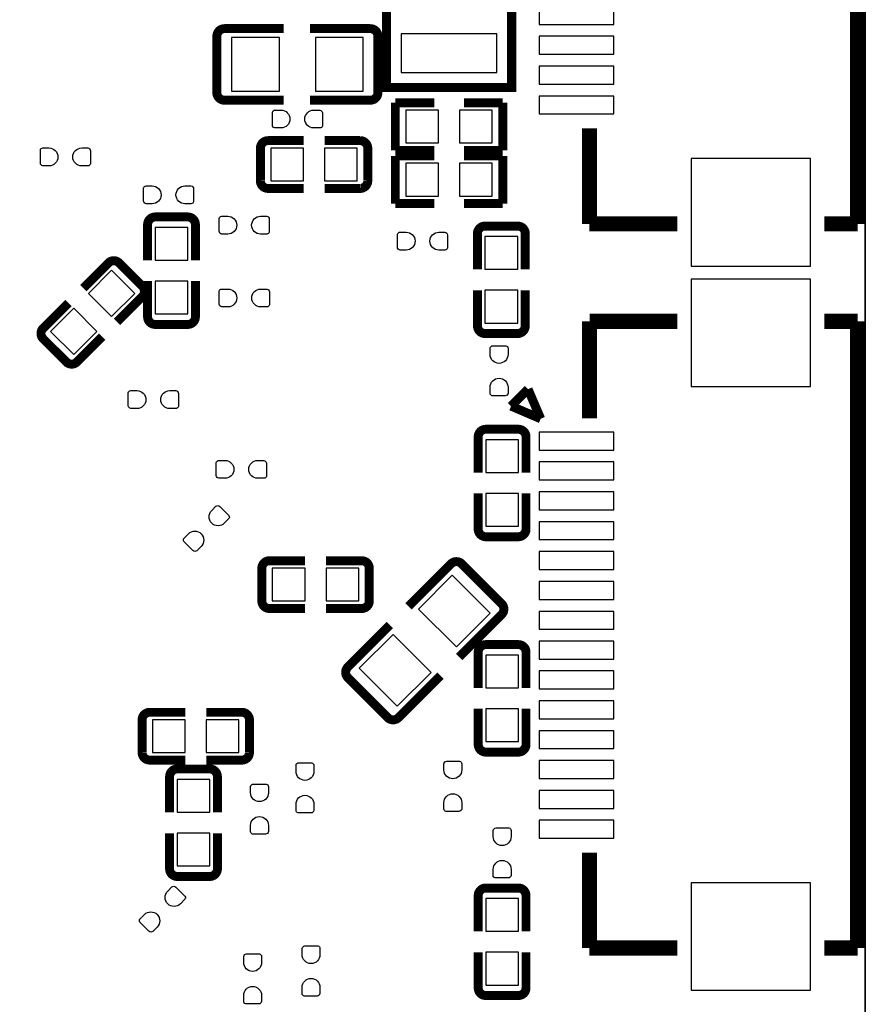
# Model space of a CAD drawing. Extents: x -25.8 to 25.4, y -24.8 to 25.2.
# Tile 4 of 5: x 11.2 to 25.4, y -8.1 to 8.4. Entities that reach past the tile are written whole.
import ezdxf

# ---------------------------------------------------------------- set-up
doc = ezdxf.new("R2010")
doc.units = 0
for name, color, linetype in [('BG_OUTLINE', 5, 'CONTINUOUS'), ('PG_SILKSCREEN_BOTTOM', 173, 'CONTINUOUS'), ('PIN_BOTTOM', 132, 'CONTINUOUS')]:
    doc.layers.add(name, color=color, linetype=linetype)

msp = doc.modelspace()

# ---------------------------------------------------------------- linework, layer by layer
at = {"layer": 'BG_OUTLINE'}
msp.add_lwpolyline([(-23.601172, 25.176734), (24.366728, 25.176734, -0.414214), (25.382728, 24.160734), (25.382728, -23.807166, -0.414214), (24.366728, -24.823166), (-23.601172, -24.823166, -0.414214), (-24.617172, -23.807166), (-24.617172, 24.160734, -0.414214), (-23.601172, 25.176734)], format="xyb", dxfattribs=at)
msp.add_lwpolyline([(-24.617172, 24.160734), (-24.617172, -23.807166, 0.414214), (-23.601172, -24.823166), (24.366728, -24.823166, 0.414214), (25.382728, -23.807166), (25.382728, 24.160734, 0.414214), (24.366728, 25.176734), (-23.601172, 25.176734, 0.414214)], format="xyb", close=True, dxfattribs=at)
at = {"layer": 'PG_SILKSCREEN_BOTTOM'}
for points, const_width in [([(25.2603, 23.47341), (25.2603, 4.97459)], 0.254), ([(19.46402, 7.7597), (19.46402, 7.25932), (17.36598, 7.25932), (17.36598, 9.75868), (19.46402, 9.75868), (19.46402, 7.7597)], 0.1524), ([(14.65326, 8.24484), (15.6464, 8.24484)], 0.14986), ([(17.09674, 8.24484), (16.08836, 8.24484)], 0.14986), ([(14.52626, 8.11784), (14.52626, 7.17296)], 0.14986), ([(17.22374, 7.17296), (17.22374, 8.11784)], 0.14986), ([(14.65326, 7.04596), (15.6464, 7.04596)], 0.14986), ([(17.09674, 7.04596), (16.08836, 7.04596)], 0.14986), ([(17.51584, 7.00278), (18.16608, 7.00278)], 0.14986), ([(17.51584, 6.20522), (17.51584, 7.00278)], 0.14986), ([(19.31416, 7.00278), (18.66392, 7.00278)], 0.14986), ([(19.31416, 6.20522), (19.31416, 7.00278)], 0.14986), ([(20.76704, 6.57479), (20.76704, 4.97459)], 0.254), ([(15.38224, 6.36905), (15.97914, 6.36905)], 0.14986), ([(16.92656, 6.36905), (16.32966, 6.36905)], 0.14986), ([(15.25524, 6.24205), (15.25524, 5.69595)], 0.14986), ([(17.05356, 5.69595), (17.05356, 6.24205)], 0.14986), ([(18.16608, 6.20522), (17.51584, 6.20522)], 0.14986), ([(18.66392, 6.20522), (19.31416, 6.20522)], 0.14986), ([(17.51584, 6.11378), (18.16608, 6.11378)], 0.14986), ([(17.51584, 5.31622), (17.51584, 6.11378)], 0.14986), ([(19.31416, 6.11378), (18.66392, 6.11378)], 0.14986), ([(19.31416, 5.31622), (19.31416, 6.11378)], 0.14986), ([(15.38224, 5.56895), (15.97914, 5.56895)], 0.14986), ([(16.92656, 5.56895), (16.32966, 5.56895)], 0.14986), ([(18.16608, 5.31622), (17.51584, 5.31622)], 0.14986), ([(18.66392, 5.31622), (19.31416, 5.31622)], 0.14986), ([(14.03985, 5.090922), (13.493496, 5.090922)], 0.150114), ([(13.366496, 4.963922), (13.36675, 4.36626)], 0.150114), ([(14.16685, 4.963922), (14.16685, 4.36626)], 0.150114), ([(19.56435, 4.938522), (19.017996, 4.938522)], 0.150114), ([(22.24024, 4.97459), (20.76704, 4.97459)], 0.254), ([(25.2603, 4.97459), (24.7015, 4.97459)], 0.254), ([(18.890996, 4.811522), (18.890996, 4.21386)], 0.150114), ([(19.69135, 4.811522), (19.69135, 4.21386)], 0.150114), ([(12.709906, 4.32054), (12.288012, 3.898392)], 0.14986), ([(13.275818, 3.934206), (12.889738, 4.32054)], 0.14986), ([(13.366496, 3.418078), (13.36675, 4.01574)], 0.150114), ([(14.16685, 3.418078), (14.16685, 4.01574)], 0.150114), ([(13.275818, 3.754628), (12.85367, 3.332734)], 0.14986), ([(18.890996, 3.265678), (18.890996, 3.86334)], 0.150114), ([(19.69135, 3.265678), (19.69135, 3.86334)], 0.150114), ([(11.61796, 3.228594), (12.040108, 3.650488)], 0.14986), ([(20.76704, 3.34391), (20.76704, 1.71831)], 0.254), ([(22.24024, 3.34391), (20.77212, 3.34391)], 0.254), ([(25.2603, 3.34391), (24.7015, 3.34391)], 0.254), ([(25.2603, 3.34391), (25.2603, -7.15391)], 0.254), ([(13.493496, 3.291078), (14.03985, 3.291078)], 0.150114), ([(12.183872, 2.662682), (12.605766, 3.08483)], 0.14986), ([(19.017996, 3.138678), (19.56435, 3.138678)], 0.150114), ([(11.61796, 3.048762), (12.004294, 2.662682)], 0.14986), ([(19.454876, 1.922526), (19.738848, 2.206244)], 0.14986), ([(19.950684, 1.71069), (19.738848, 2.206244)], 0.14986), ([(19.454876, 1.922526), (19.950684, 1.71069)], 0.14986), ([(19.577304, 1.534922), (19.03095, 1.534922)], 0.150114), ([(18.90395, 1.407922), (18.90395, 0.81026)], 0.150114), ([(19.704304, 1.407922), (19.70405, 0.81026)], 0.150114), ([(18.90395, -0.137922), (18.90395, 0.45974)], 0.150114), ([(19.704304, -0.137922), (19.70405, 0.45974)], 0.150114), ([(19.03095, -0.264922), (19.577304, -0.264922)], 0.150114), ([(15.406878, -0.66675), (16.00454, -0.66675)], 0.150114), ([(16.952722, -0.66675), (16.35506, -0.66675)], 0.150114), ([(18.448528, -0.71882), (17.73555, -1.431798)], 0.14986), ([(19.29638, -1.38684), (18.62836, -0.71882)], 0.14986), ([(15.279878, -0.79375), (15.279878, -1.340104)], 0.150114), ([(17.079722, -1.340104), (17.079722, -0.79375)], 0.150114), ([(15.406878, -1.467104), (16.00454, -1.467104)], 0.150114), ([(16.952722, -1.467104), (16.35506, -1.467104)], 0.150114), ([(19.29638, -1.566672), (18.583402, -2.27965)], 0.14986), ([(16.72082, -2.446528), (17.42313, -1.744472)], 0.14986), ([(18.90395, -2.198878), (18.90395, -2.79654)], 0.150114), ([(19.577304, -2.071878), (19.03095, -2.071878)], 0.150114), ([(19.704304, -2.198878), (19.704304, -2.79654)], 0.150114), ([(16.72082, -2.62636), (17.38884, -3.29438)], 0.14986), ([(17.568672, -3.29438), (18.270728, -2.59207)], 0.14986), ([(13.40104, -3.20548), (13.99794, -3.20548)], 0.14986), ([(14.94536, -3.20548), (14.34846, -3.20548)], 0.14986), ([(18.90395, -3.744722), (18.90395, -3.14706)], 0.150114), ([(19.704304, -3.744722), (19.704304, -3.14706)], 0.150114), ([(13.27404, -3.33248), (13.27404, -3.87858)], 0.14986), ([(15.07236, -3.87858), (15.07236, -3.33248)], 0.14986), ([(13.40104, -4.00558), (13.99794, -4.00558)], 0.14986), ([(14.94536, -4.00558), (14.34846, -4.00558)], 0.14986), ([(19.03095, -3.871722), (19.577304, -3.871722)], 0.150114), ([(14.408404, -4.154678), (13.86205, -4.154678)], 0.150114), ([(13.73505, -4.281678), (13.73505, -4.87934)], 0.150114), ([(14.535404, -4.281678), (14.53515, -4.87934)], 0.150114), ([(13.73505, -5.827522), (13.73505, -5.22986)], 0.150114), ([(14.535404, -5.827522), (14.53515, -5.22986)], 0.150114), ([(20.76704, -5.55371), (20.76704, -7.15391)], 0.254), ([(13.86205, -5.954522), (14.408404, -5.954522)], 0.150114), ([(19.577304, -6.148578), (19.03095, -6.148578)], 0.150114), ([(18.90395, -6.275578), (18.90395, -6.87324)], 0.150114), ([(19.704304, -6.275578), (19.704304, -6.87324)], 0.150114), ([(22.24024, -7.15391), (20.76704, -7.15391)], 0.254), ([(25.2603, -7.15391), (24.7015, -7.15391)], 0.254), ([(18.90395, -7.821422), (18.90395, -7.22376)], 0.150114), ([(19.704304, -7.821422), (19.704304, -7.22376)], 0.150114), ([(19.03095, -7.948422), (19.577304, -7.948422)], 0.150114)]:
    msp.add_lwpolyline(points, dxfattribs=dict(at, const_width=const_width))
for points, const_width in [([(14.65326, 8.24484, 0.414214), (14.52626, 8.11784)], 0.14986), ([(17.22374, 8.11784, 0.414214), (17.09674, 8.24484)], 0.14986), ([(14.52626, 7.17296, 0.414214), (14.65326, 7.04596)], 0.14986), ([(17.09674, 7.04596, 0.414214), (17.22374, 7.17296)], 0.14986), ([(15.38224, 6.36905, 0.413814), (15.25524, 6.24205)], 0.14986), ([(17.05356, 6.24205, 0.413814), (16.92656, 6.36905)], 0.14986), ([(15.25524, 5.69595, 0.417353), (15.38224, 5.56895)], 0.14986), ([(16.92656, 5.56895, 0.417353), (17.05356, 5.69595)], 0.14986), ([(13.493496, 5.090922, 0.414213), (13.366496, 4.963922)], 0.150114), ([(14.16685, 4.963922, 0.414213), (14.03985, 5.090922)], 0.150114), ([(19.017996, 4.938522, 0.414214), (18.890996, 4.811522)], 0.150114), ([(19.69135, 4.811522, 0.414214), (19.56435, 4.938522)], 0.150114), ([(12.889738, 4.32054, 0.417717), (12.709906, 4.32054)], 0.14986), ([(13.275818, 3.754628, 0.413663), (13.275818, 3.934206)], 0.14986), ([(13.366496, 3.418078, 0.414213), (13.493496, 3.291078)], 0.150114), ([(14.03985, 3.291078, 0.414213), (14.16685, 3.418078)], 0.150114), ([(11.61796, 3.228594, 0.417717), (11.61796, 3.048762)], 0.14986), ([(18.890996, 3.265678, 0.414214), (19.017996, 3.138678)], 0.150114), ([(19.56435, 3.138678, 0.414214), (19.69135, 3.265678)], 0.150114), ([(12.004294, 2.662682, 0.413663), (12.183872, 2.662682)], 0.14986), ([(19.03095, 1.534922, 0.414213), (18.90395, 1.407922)], 0.150114), ([(19.704304, 1.407922, 0.414213), (19.577304, 1.534922)], 0.150114), ([(18.90395, -0.137922, 0.414213), (19.03095, -0.264922)], 0.150114), ([(19.577304, -0.264922, 0.414213), (19.704304, -0.137922)], 0.150114), ([(15.406878, -0.66675, 0.414214), (15.279878, -0.79375)], 0.150114), ([(17.079722, -0.79375, 0.414214), (16.952722, -0.66675)], 0.150114), ([(18.62836, -0.71882, 0.414682), (18.448528, -0.71882)], 0.14986), ([(15.279878, -1.340104, 0.414214), (15.406878, -1.467104)], 0.150114), ([(16.952722, -1.467104, 0.414214), (17.079722, -1.340104)], 0.150114), ([(19.29638, -1.566672, 0.414682), (19.29638, -1.38684)], 0.14986), ([(19.03095, -2.071878, 0.414214), (18.90395, -2.198878)], 0.150114), ([(19.704304, -2.198878, 0.414214), (19.577304, -2.071878)], 0.150114), ([(16.72082, -2.446528, 0.414682), (16.72082, -2.62636)], 0.14986), ([(13.40104, -3.20548, 0.413814), (13.27404, -3.33248)], 0.14986), ([(15.07236, -3.33248, 0.413814), (14.94536, -3.20548)], 0.14986), ([(17.38884, -3.29438, 0.414682), (17.568672, -3.29438)], 0.14986), ([(18.90395, -3.744722, 0.414214), (19.03095, -3.871722)], 0.150114), ([(19.577304, -3.871722, 0.414214), (19.704304, -3.744722)], 0.150114), ([(13.27404, -3.87858, 0.417353), (13.40104, -4.00558)], 0.14986), ([(14.94536, -4.00558, 0.417353), (15.07236, -3.87858)], 0.14986), ([(13.86205, -4.154678, 0.414213), (13.73505, -4.281678)], 0.150114), ([(14.535404, -4.281678, 0.414213), (14.408404, -4.154678)], 0.150114), ([(13.73505, -5.827522, 0.414213), (13.86205, -5.954522)], 0.150114), ([(14.408404, -5.954522, 0.414213), (14.535404, -5.827522)], 0.150114), ([(19.03095, -6.148578, 0.414214), (18.90395, -6.275578)], 0.150114), ([(19.704304, -6.275578, 0.414214), (19.577304, -6.148578)], 0.150114), ([(18.90395, -7.821422, 0.414214), (19.03095, -7.948422)], 0.150114), ([(19.577304, -7.948422, 0.414214), (19.704304, -7.821422)], 0.150114)]:
    msp.add_lwpolyline(points, format="xyb", dxfattribs=dict(at, const_width=const_width))
at = {"layer": 'PIN_BOTTOM'}
for points in [[(21.17598, 8.61441), (19.9263, 8.61441), (19.9263, 8.31469), (21.17598, 8.31469)], [(15.57401, 7.19582), (15.57401, 8.09498), (14.77391, 8.09498), (14.77391, 7.19582)], [(16.97609, 7.19582), (16.97609, 8.09498), (16.17599, 8.09498), (16.17599, 7.19582)], [(19.2151, 8.15848), (17.6149, 8.15848), (17.6149, 7.50824), (19.2151, 7.50824)], [(21.17598, 8.11657), (19.9263, 8.11657), (19.9263, 7.81685), (21.17598, 7.81685)], [(21.17598, 7.61619), (19.9263, 7.61619), (19.9263, 7.31647), (21.17598, 7.31647)], [(21.17598, 7.11581), (19.9263, 7.11581), (19.9263, 6.81609), (21.17598, 6.81609)], [(17.6911, 6.87832), (17.6911, 6.32968), (18.23974, 6.32968), (18.23974, 6.87832)], [(18.59026, 6.87832), (18.59026, 6.32968), (19.1389, 6.32968), (19.1389, 6.87832)], [(15.4305, 6.24205), (15.4305, 5.69341), (15.97914, 5.69341), (15.97914, 6.24205)], [(16.32966, 6.24205), (16.32966, 5.69341), (16.8783, 5.69341), (16.8783, 6.24205)], [(17.6911, 5.98932), (17.6911, 5.44068), (18.23974, 5.44068), (18.23974, 5.98932)], [(18.59026, 5.98932), (18.59026, 5.44068), (19.1389, 5.44068), (19.1389, 5.98932)], [(24.47163, 6.068187), (22.47265, 6.068187), (22.47265, 4.267073), (24.47163, 4.267073)], [(13.49248, 4.366768), (14.04112, 4.366768), (14.04112, 4.915408), (13.49248, 4.915408)], [(19.01698, 4.214368), (19.56562, 4.214368), (19.56562, 4.763008), (19.01698, 4.763008)], [(13.151955, 3.810508), (12.764008, 4.198455), (12.376061, 3.810508), (12.764008, 3.422561)], [(13.49248, 3.466592), (14.04112, 3.466592), (14.04112, 4.015232), (13.49248, 4.015232)], [(24.47163, 4.051427), (22.47265, 4.051427), (22.47265, 2.250313), (24.47163, 2.250313)], [(19.01698, 3.314192), (19.56562, 3.314192), (19.56562, 3.862832), (19.01698, 3.862832)], [(12.515939, 3.174492), (12.127992, 3.562439), (11.740045, 3.174492), (12.127992, 2.786545)], [(21.17598, 1.48717), (19.9263, 1.48717), (19.9263, 1.18745), (21.17598, 1.18745)], [(19.57832, 1.359408), (19.02968, 1.359408), (19.02968, 0.810768), (19.57832, 0.810768)], [(21.17598, 0.98679), (19.9263, 0.98679), (19.9263, 0.68707), (21.17598, 0.68707)], [(19.57832, 0.459232), (19.02968, 0.459232), (19.02968, -0.089408), (19.57832, -0.089408)], [(21.17598, 0.48641), (19.9263, 0.48641), (19.9263, 0.18669), (21.17598, 0.18669)], [(21.17598, -0.01397), (19.9263, -0.01397), (19.9263, -0.31369), (21.17598, -0.31369)], [(21.17598, -0.51435), (19.9263, -0.51435), (19.9263, -0.81407), (21.17598, -0.81407)], [(16.004032, -1.34112), (16.004032, -0.79248), (15.455392, -0.79248), (15.455392, -1.34112)], [(16.904208, -1.34112), (16.904208, -0.79248), (16.355568, -0.79248), (16.355568, -1.34112)], [(19.105187, -1.545815), (18.469385, -0.910013), (17.903629, -1.475769), (18.539431, -2.111571)], [(21.17598, -1.01473), (19.9263, -1.01473), (19.9263, -1.31445), (21.17598, -1.31445)], [(21.17598, -1.51511), (19.9263, -1.51511), (19.9263, -1.81483), (21.17598, -1.81483)], [(18.113571, -2.537431), (17.477769, -1.901629), (16.912013, -2.467385), (17.547815, -3.103187)], [(21.17598, -2.01295), (19.9263, -2.01295), (19.9263, -2.31267), (21.17598, -2.31267)], [(19.57832, -2.247392), (19.02968, -2.247392), (19.02968, -2.796032), (19.57832, -2.796032)], [(21.17598, -2.51333), (19.9263, -2.51333), (19.9263, -2.81305), (21.17598, -2.81305)], [(21.17598, -3.01371), (19.9263, -3.01371), (19.9263, -3.31343), (21.17598, -3.31343)], [(19.57832, -3.147568), (19.02968, -3.147568), (19.02968, -3.696208), (19.57832, -3.696208)], [(13.4493, -3.33248), (13.4493, -3.88112), (13.99794, -3.88112), (13.99794, -3.33248)], [(14.34846, -3.33248), (14.34846, -3.88112), (14.8971, -3.88112), (14.8971, -3.33248)], [(21.17598, -3.51409), (19.9263, -3.51409), (19.9263, -3.81381), (21.17598, -3.81381)], [(21.17598, -4.01447), (19.9263, -4.01447), (19.9263, -4.31419), (21.17598, -4.31419)], [(14.40942, -4.330192), (13.86078, -4.330192), (13.86078, -4.878832), (14.40942, -4.878832)], [(21.17598, -4.51485), (19.9263, -4.51485), (19.9263, -4.81457), (21.17598, -4.81457)], [(21.17598, -5.01269), (19.9263, -5.01269), (19.9263, -5.31241), (21.17598, -5.31241)], [(14.40942, -5.230368), (13.86078, -5.230368), (13.86078, -5.779008), (14.40942, -5.779008)], [(24.47163, -6.060313), (22.47265, -6.060313), (22.47265, -7.861427), (24.47163, -7.861427)], [(19.57832, -6.324092), (19.02968, -6.324092), (19.02968, -6.872732), (19.57832, -6.872732)], [(19.57832, -7.224268), (19.02968, -7.224268), (19.02968, -7.772908), (19.57832, -7.772908)]]:
    msp.add_lwpolyline(points, close=True, dxfattribs=at)
for points in [[(15.60068, 6.58114), (15.49908, 6.58114, -0.382065), (15.4559, 6.6294), (15.4559, 6.8453, -0.358765), (15.49908, 6.88086), (15.60068, 6.88086, -0.99952)], [(16.14932, 6.88086), (16.25092, 6.88086, -0.382065), (16.2941, 6.8326), (16.2941, 6.6167, -0.358765), (16.25092, 6.58114), (16.14932, 6.58114, -0.99952)], [(11.71448, 5.94614), (11.61288, 5.94614, -0.382065), (11.5697, 5.9944), (11.5697, 6.2103, -0.358765), (11.61288, 6.24586), (11.71448, 6.24586, -0.99952)], [(12.26312, 6.24586), (12.36472, 6.24586, -0.382065), (12.4079, 6.1976), (12.4079, 5.9817, -0.358765), (12.36472, 5.94614), (12.26312, 5.94614, -0.99952)], [(13.44295, 5.31114), (13.34135, 5.31114, -0.382065), (13.29817, 5.3594), (13.29817, 5.5753, -0.358765), (13.34135, 5.61086), (13.44295, 5.61086, -0.99952)], [(13.99159, 5.61086), (14.09319, 5.61086, -0.382065), (14.13637, 5.5626), (14.13637, 5.3467, -0.358765), (14.09319, 5.31114), (13.99159, 5.31114, -0.99952)], [(14.71041, 4.80314), (14.60881, 4.80314, -0.382065), (14.56563, 4.8514), (14.56563, 5.0673, -0.358765), (14.60881, 5.10286), (14.71041, 5.10286, -0.99952)], [(15.25905, 5.10286), (15.36065, 5.10286, -0.382065), (15.40383, 5.0546), (15.40383, 4.8387, -0.358765), (15.36065, 4.80314), (15.25905, 4.80314, -0.99952)], [(17.69618, 4.53644), (17.59458, 4.53644, -0.382065), (17.5514, 4.5847), (17.5514, 4.8006, -0.358765), (17.59458, 4.83616), (17.69618, 4.83616, -0.99952)], [(18.24482, 4.83616), (18.34642, 4.83616, -0.382065), (18.3896, 4.7879), (18.3896, 4.572, -0.358765), (18.34642, 4.53644), (18.24482, 4.53644, -0.99952)], [(14.710918, 3.58394), (14.609318, 3.58394, -0.382065), (14.566138, 3.6322), (14.566138, 3.8481, -0.358765), (14.609318, 3.88366), (14.710918, 3.88366, -0.99952)], [(15.261082, 3.88366), (15.362682, 3.88366, -0.382065), (15.405862, 3.8354), (15.405862, 3.6195, -0.358765), (15.362682, 3.58394), (15.261082, 3.58394, -0.99952)], [(19.10334, 2.78892), (19.10334, 2.89052, -0.382065), (19.1516, 2.9337), (19.3675, 2.9337, -0.358765), (19.40306, 2.89052), (19.40306, 2.78892, -0.99952)], [(19.40306, 2.24028), (19.40306, 2.13868, -0.382065), (19.3548, 2.0955), (19.1389, 2.0955, -0.358765), (19.10334, 2.13868), (19.10334, 2.24028, -0.99952)], [(13.18768, 1.88214), (13.08608, 1.88214, -0.382065), (13.0429, 1.9304), (13.0429, 2.1463, -0.358765), (13.08608, 2.18186), (13.18768, 2.18186, -0.99952)], [(13.73632, 2.18186), (13.83792, 2.18186, -0.382065), (13.8811, 2.1336), (13.8811, 1.9177, -0.358765), (13.83792, 1.88214), (13.73632, 1.88214, -0.99952)], [(14.66215, 0.71374), (14.56055, 0.71374, -0.382065), (14.51737, 0.762), (14.51737, 0.9779, -0.358765), (14.56055, 1.01346), (14.66215, 1.01346, -0.99952)], [(15.21079, 1.01346), (15.31239, 1.01346, -0.382065), (15.35557, 0.9652), (15.35557, 0.7493, -0.358765), (15.31239, 0.71374), (15.21079, 0.71374, -0.99952)], [(14.439646, 0.173736), (14.511528, 0.245618, -0.381312), (14.576044, 0.242062), (14.728698, 0.089408, -0.358739), (14.723364, 0.033782), (14.651482, -0.0381, -0.999349)], [(14.262354, -0.427228), (14.190472, -0.49911, -0.381312), (14.125956, -0.495554), (13.973302, -0.3429, -0.358739), (13.978636, -0.287274), (14.050518, -0.215392, -0.999349)], [(15.85214, -4.195318), (15.85214, -4.093718, -0.382065), (15.9004, -4.050538), (16.1163, -4.050538, -0.358765), (16.15186, -4.093718), (16.15186, -4.195318, -0.99952)], [(18.32864, -4.169918), (18.32864, -4.068318, -0.382065), (18.3769, -4.025138), (18.5928, -4.025138, -0.358765), (18.62836, -4.068318), (18.62836, -4.169918, -0.99952)], [(15.09014, -4.55168), (15.09014, -4.45008, -0.382065), (15.1384, -4.4069), (15.3543, -4.4069, -0.358765), (15.38986, -4.45008), (15.38986, -4.55168, -0.99952)], [(16.15186, -4.745482), (16.15186, -4.847082, -0.382065), (16.1036, -4.890262), (15.8877, -4.890262, -0.358765), (15.85214, -4.847082), (15.85214, -4.745482, -0.99952)], [(18.62836, -4.720082), (18.62836, -4.821682, -0.382065), (18.5801, -4.864862), (18.3642, -4.864862, -0.358765), (18.32864, -4.821682), (18.32864, -4.720082, -0.99952)], [(15.38986, -5.10032), (15.38986, -5.20192, -0.382065), (15.3416, -5.2451), (15.1257, -5.2451, -0.358765), (15.09014, -5.20192), (15.09014, -5.10032, -0.99952)], [(19.15414, -5.28701), (19.15414, -5.18541, -0.382065), (19.2024, -5.14223), (19.4183, -5.14223, -0.358765), (19.45386, -5.18541), (19.45386, -5.28701, -0.99952)], [(19.45386, -5.83565), (19.45386, -5.93725, -0.382065), (19.4056, -5.98043), (19.1897, -5.98043, -0.358765), (19.15414, -5.93725), (19.15414, -5.83565, -0.99952)], [(13.703046, -6.202172), (13.774928, -6.13029, -0.381312), (13.839444, -6.133846), (13.992098, -6.2865, -0.358739), (13.986764, -6.342126), (13.914882, -6.414008, -0.999349)], [(13.525754, -6.803136), (13.453872, -6.875018, -0.381312), (13.389356, -6.871462), (13.236702, -6.718808, -0.358739), (13.242036, -6.663182), (13.313918, -6.5913, -0.999349)], [(14.97584, -7.395718), (14.97584, -7.294118, -0.382065), (15.0241, -7.250938), (15.24, -7.250938, -0.358765), (15.27556, -7.294118), (15.27556, -7.395718, -0.99952)], [(15.95374, -7.263892), (15.95374, -7.162292, -0.382065), (16.002, -7.119112), (16.2179, -7.119112, -0.358765), (16.25346, -7.162292), (16.25346, -7.263892, -0.99952)], [(16.25346, -7.812532), (16.25346, -7.914132, -0.382065), (16.2052, -7.957312), (15.9893, -7.957312, -0.358765), (15.95374, -7.914132), (15.95374, -7.812532, -0.99952)], [(15.27556, -7.945882), (15.27556, -8.047482, -0.382065), (15.2273, -8.090662), (15.0114, -8.090662, -0.358765), (14.97584, -8.047482), (14.97584, -7.945882, -0.99952)]]:
    msp.add_lwpolyline(points, format="xyb", close=True, dxfattribs=at)

doc.saveas('drawing.dxf')
